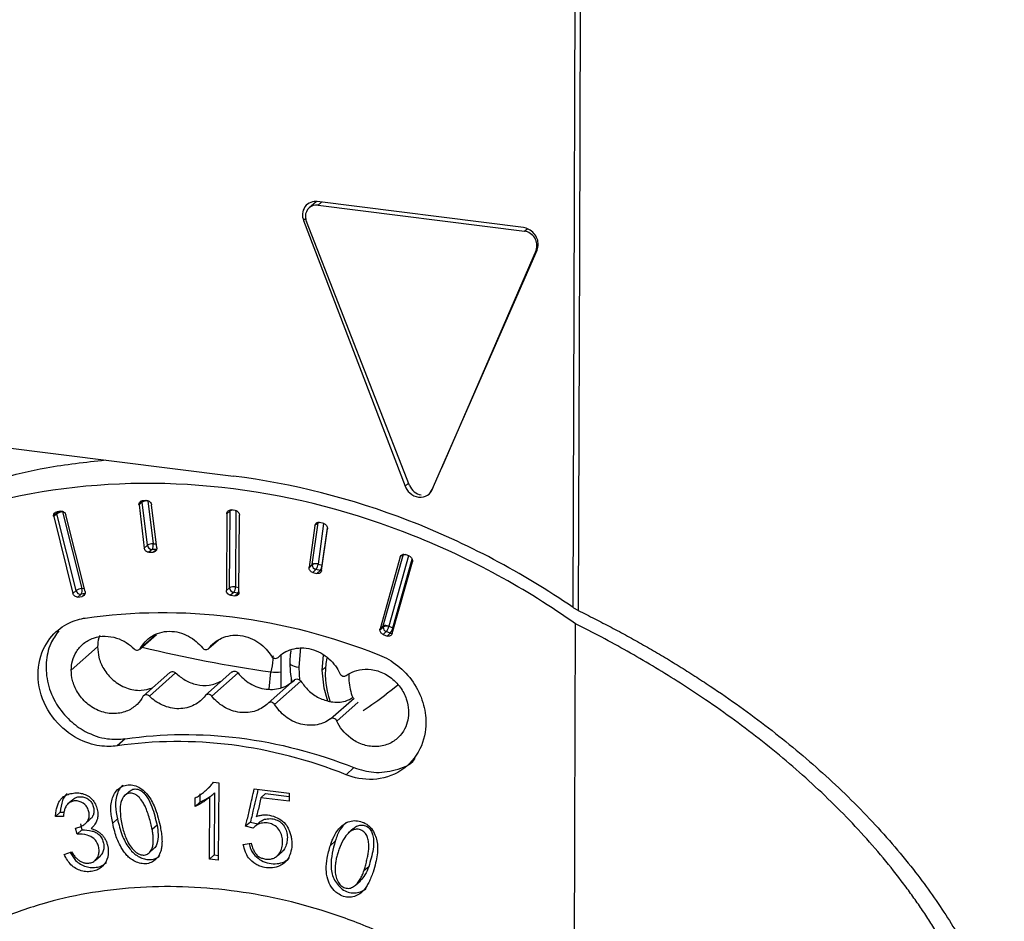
# Paper-space layout '_Dimétrica' of a CAD drawing. Header units: millimetres. Extents: x -40 to 40, y -46.1 to 42.9.
# Tile 4 of 7: x -12.1 to 9.8, y -14.9 to 5.1. Entities that reach past the tile are written whole.
import ezdxf

# ---------------------------------------------------------------- set-up
doc = ezdxf.new("R2010")
doc.units = ezdxf.units.MM

psp = doc.layouts.new('_Dimétrica')

# ---------------------------------------------------------------- linework, layer by layer
at = {"color": 7, "linetype": 'Continuous', "lineweight": 25}
for p, q in [((-5.493, 1.049), (-5.647, 0.914)), ((-0.881, 0.473), (-5.466, 1.051)), ((-5.372, 1.039), (-5.448, 0.972)), ((-5.448, 0.972), (-0.864, 0.394)), ((-5.724, 0.671), (-5.771, 0.63)), ((-5.771, 0.63), (-3.515, -5.269)), ((-3.415, -5.253), (-5.708, 0.613)), ((-0.864, 0.394), (-0.801, 0.45)), ((-2.91, -5.345), (-0.582, -0.024)), ((-0.605, -0.03), (-2.702, -4.868)), ((-0.576, -0.004), (-0.605, -0.03)), ((-14.89, -4.093), (-7.33, -5.045)), ((-3.437, -5.199), (-3.515, -5.269)), ((-9.428, -5.675), (-9.357, -5.613)), ((-9.356, -5.625), (-9.427, -5.687)), ((-9.427, -5.687), (-9.311, -6.643)), ((-9.24, -6.581), (-9.356, -5.625)), ((-9.253, -5.59), (-9.346, -5.591)), ((-9.228, -5.595), (-9.112, -6.55)), ((-9.032, -6.641), (-9.148, -5.685)), ((-11.325, -5.921), (-11.255, -5.859)), ((-11.251, -5.884), (-11.322, -5.946)), ((-11.165, -5.825), (-11.255, -5.838)), ((-10.826, -7.587), (-11.251, -5.884)), ((-11.13, -5.827), (-11.126, -5.839)), ((-11.107, -5.838), (-11.126, -5.841)), ((-11.126, -5.841), (-11.126, -5.839)), ((-11.126, -5.841), (-10.701, -7.545)), ((-10.626, -7.61), (-11.051, -5.907)), ((-7.474, -5.88), (-7.485, -7.587)), ((-7.404, -5.817), (-7.474, -5.88)), ((-7.415, -7.524), (-7.404, -5.817)), ((-7.287, -5.809), (-7.38, -5.797)), ((-7.275, -5.813), (-7.286, -7.507)), ((-11.322, -5.946), (-10.897, -7.65)), ((-7.205, -7.622), (-7.194, -5.915)), ((-5.577, -7.005), (-5.449, -6.08)), ((-5.449, -6.08), (-5.52, -6.143)), ((-5.324, -6.097), (-5.449, -6.999)), ((-5.322, -6.098), (-5.414, -6.074)), ((-5.52, -6.143), (-5.648, -7.067)), ((-5.37, -7.139), (-5.242, -6.215)), ((-5.357, -7.023), (-5.242, -6.199)), ((-9.112, -6.55), (-9.043, -6.55)), ((-9.311, -6.643), (-9.24, -6.581)), ((-9.135, -6.675), (-9.206, -6.738)), ((-9.206, -6.738), (-9.114, -6.737)), ((-9.042, -6.674), (-9.135, -6.675)), ((-9.114, -6.737), (-9.042, -6.674)), ((-3.999, -8.374), (-3.553, -6.78)), ((-3.553, -6.78), (-3.623, -6.842)), ((-5.449, -6.999), (-5.357, -7.023)), ((-3.623, -6.842), (-4.07, -8.436)), ((-3.436, -6.818), (-3.874, -8.38)), ((-3.799, -8.544), (-3.353, -6.95)), ((-3.783, -8.416), (-3.356, -6.891)), ((-3.418, -6.826), (-3.508, -6.79)), ((-5.649, -7.08), (-5.578, -7.017)), ((-5.648, -7.067), (-5.577, -7.005)), ((-5.497, -7.121), (-5.568, -7.184)), ((-5.568, -7.184), (-5.475, -7.208)), ((-5.404, -7.145), (-5.497, -7.121)), ((-5.475, -7.208), (-5.404, -7.145)), ((-5.357, -7.023), (-5.354, -7.024)), ((-10.897, -7.65), (-10.826, -7.587)), ((-10.621, -7.655), (-10.712, -7.668)), ((-10.701, -7.545), (-10.644, -7.536)), ((-7.485, -7.587), (-7.415, -7.524)), ((-7.321, -7.63), (-7.392, -7.693)), ((-7.228, -7.642), (-7.321, -7.63)), ((-7.299, -7.705), (-7.228, -7.642)), ((-7.286, -7.507), (-7.204, -7.517)), ((-10.712, -7.668), (-10.783, -7.731)), ((-10.783, -7.731), (-10.693, -7.718)), ((-10.693, -7.718), (-10.629, -7.662)), ((-7.392, -7.693), (-7.299, -7.705)), ((-4.073, -8.46), (-4.002, -8.398)), ((-4.07, -8.436), (-3.999, -8.374)), ((-3.933, -8.498), (-4.004, -8.561)), ((-3.843, -8.534), (-3.933, -8.498)), ((-3.874, -8.38), (-3.783, -8.416)), ((-9.412, -8.891), (-9.039, -8.563)), ((-9.394, -8.869), (-9.058, -8.573)), ((-7.883, -8.88), (-7.66, -8.684)), ((-7.872, -8.868), (-7.664, -8.685)), ((-4.004, -8.561), (-3.914, -8.597)), ((-3.914, -8.597), (-3.843, -8.534)), ((-10.931, -9.355), (-10.347, -8.84)), ((-5.837, -8.852), (-5.879, -9.29)), ((-6.275, -9.028), (-6.275, -9.739)), ((-5.36, -9.355), (-5.329, -9.026)), ((-8.739, -9.406), (-9.325, -9.922)), ((-7.361, -9.396), (-7.946, -9.911)), ((-6.535, -9.778), (-6.496, -9.394)), ((-5.879, -9.29), (-5.861, -9.582)), ((-5.284, -9.292), (-5.36, -9.355)), ((-8.613, -9.417), (-9.197, -9.932)), ((-7.226, -9.417), (-7.81, -9.932)), ((-5.972, -9.571), (-6.556, -10.086)), ((-5.829, -9.602), (-6.413, -10.118)), ((-6.037, -9.628), (-6.042, -9.552)), ((-4.765, -9.44), (-4.763, -9.593)), ((-5.175, -10.439), (-4.648, -9.975)), ((-4.556, -10.067), (-5.031, -10.486)), ((-9.735, -10.88), (-9.912, -11.036)), ((-4.651, -11.521), (-4.827, -11.677)), ((-7.945, -12.031), (-7.835, -11.934)), ((-7.772, -11.846), (-7.654, -11.86)), ((-7.654, -11.86), (-7.665, -13.577)), ((-6.866, -11.99), (-6.088, -12.088)), ((-10.901, -12.232), (-11.013, -12.33)), ((-9.73, -12.127), (-9.756, -12.15)), ((-9.643, -12.051), (-9.729, -12.126)), ((-8.179, -12.384), (-8.178, -12.194)), ((-8.072, -12.1), (-8.073, -12.29)), ((-7.862, -13.552), (-7.853, -12.175)), ((-7.747, -12.081), (-7.853, -12.175)), ((-7.747, -12.081), (-7.756, -13.459)), ((-6.613, -12.094), (-6.72, -12.188)), ((-6.089, -12.267), (-6.72, -12.188)), ((-6.613, -12.094), (-6.089, -12.16)), ((-6.088, -12.088), (-6.089, -12.267)), ((-8.073, -12.29), (-8.179, -12.384)), ((-11.179, -12.511), (-11.285, -12.604)), ((-11.107, -12.609), (-11.285, -12.604)), ((-11.179, -12.511), (-11.089, -12.513)), ((-10.63, -12.773), (-10.518, -12.675)), ((-9.906, -12.66), (-10.012, -12.754)), ((-10.802, -12.995), (-10.835, -12.866)), ((-10.696, -12.901), (-10.802, -12.995)), ((-10.729, -12.772), (-10.696, -12.901)), ((-9.027, -12.798), (-9.133, -12.891)), ((-6.953, -12.731), (-7.059, -12.824)), ((-6.892, -12.866), (-7.059, -12.824)), ((-6.953, -12.731), (-6.79, -12.771)), ((-6.785, -12.772), (-6.892, -12.866)), ((-6.725, -12.713), (-6.837, -12.812)), ((-4.663, -12.875), (-4.777, -12.975)), ((-9.199, -13.409), (-9.087, -13.31)), ((-7.111, -13.228), (-6.933, -13.2)), ((-5.067, -13.153), (-5.173, -13.247)), ((-11.09, -13.45), (-10.927, -13.394)), ((-10.397, -13.579), (-10.286, -13.481)), ((-7.756, -13.459), (-7.862, -13.552)), ((-7.665, -13.577), (-7.862, -13.552)), ((-7.756, -13.459), (-7.664, -13.47)), ((-6.356, -13.481), (-6.243, -13.382)), ((-4.323, -13.721), (-4.429, -13.815)), ((-4.619, -14.134), (-4.506, -14.034))]:
    psp.add_line(p, q, dxfattribs=at)
at = {"color": 7, "linetype": 'Continuous', "lineweight": 25, "flags": 128}
for points in [[(0.223, -7.966), (0.288, 12.317), (0.339, 28.254)], [(0.451, 28.247), (0.411, 15.913), (0.385, 7.932), (0.359, -0.049), (0.333, -8.03)], [(-2.958, -5.403), (-2.939, -5.385), (-2.897, -5.319)], [(-9.353, -5.587), (-9.355, -5.596), (-9.357, -5.613)], [(-11.252, -5.838), (-11.253, -5.844), (-11.255, -5.859)], [(-7.401, -5.797), (-7.402, -5.799), (-7.404, -5.817)], [(-5.449, -6.08), (-5.441, -6.075), (-5.433, -6.072)], [(-9.034, -6.664), (-9.036, -6.666), (-9.042, -6.674)], [(-5.404, -7.145), (-5.386, -7.148), (-5.373, -7.148)], [(-7.228, -7.642), (-7.209, -7.643), (-7.209, -7.643)], [(-3.783, -8.416), (-3.767, -8.424), (-3.766, -8.424)], [(0.242, -18.619), (0.261, -12.856), (0.276, -8.327)], [(-6.073, -9.196), (-6.073, -9.201), (-6.065, -9.22), (-6.045, -9.238), (-6.016, -9.255), (-5.977, -9.269), (-5.931, -9.281), (-5.879, -9.29)], [(-5.231, -10.041), (-5.315, -9.759), (-5.36, -9.355)], [(-3.673, -9.692), (-3.797, -9.786), (-3.936, -9.891)]]:
    psp.add_lwpolyline(points, dxfattribs=at)
at = {"color": 7, "linetype": 'Continuous', "lineweight": 25}
for centre, radius, start, end in [((-5.485, 0.73), 0.244, 81.3986, 181.4206), ((-5.424, 0.725), 0.305, 180.2412, 201.5582), ((-0.904, 0.078), 0.318, 340.2044, 82.7151), ((-3.108, -5.135), 0.329, 201.0688, 261.6501), ((-9.268, -5.779), 0.189, 82.9313, 118.182), ((-9.26, -5.613), 0.0974, 180.0295, 187.3515), ((-9.237, -5.842), 0.247, 87.7957, 118.6964), ((-11.163, -6.032), 0.197, 79.3079, 117.9117), ((-11.155, -5.859), 0.0996, 180.1132, 194.5322), ((-11.091, -6.15), 0.311, 96.3867, 121.0133), ((-7.344, -5.904), 0.105, 96.8034, 124.5317), ((-7.344, -5.911), 0.111, 94.6687, 122.725), ((-9.122, -6.797), 0.247, 87.7957, 118.6964), ((-9.277, -6.584), 0.168, 327.3367, 11.612), ((-9.132, -6.566), 0.109, 187.5427, 268.5221), ((-5.489, -7.18), 0.186, 81.5376, 118.6227), ((-5.508, -7.153), 0.163, 73.3769, 115.0103), ((-5.681, -6.979), 0.233, 322.3529, 354.8819), ((-5.514, -7.248), 0.257, 75.468, 78.3536), ((-5.485, -7.017), 0.0927, 172.4664, 180.031), ((-5.468, -7.015), 0.11, 181.176, 255.0268), ((-5.588, -7.003), 0.233, 322.3529, 354.8819), ((-10.666, -7.854), 0.311, 96.3867, 121.0133), ((-10.722, -7.562), 0.107, 193.8039, 275.6065), ((-10.839, -7.594), 0.147, 329.8185, 19.8856), ((-7.324, -7.708), 0.205, 79.296, 116.3819), ((-7.305, -7.522), 0.109, 181.0587, 261.7605), ((-7.481, -7.518), 0.196, 324.8425, 3.2878), ((-7.304, -7.574), 0.103, 318.1485, 345.479), ((-3.912, -8.398), 0.0905, 164.7455, 180.1246), ((-3.912, -8.567), 0.192, 80.3645, 118.2318), ((-3.893, -8.396), 0.11, 181.2086, 248.3651), ((-3.944, -8.509), 0.146, 63.8957, 112.3631), ((-4.153, -8.312), 0.288, 319.8818, 346.3768), ((-3.961, -8.601), 0.238, 68.2912, 69.879), ((-4.063, -8.348), 0.288, 319.8818, 346.3768), ((-3.807, -8.446), 0.0951, 247.9147, 275.4179), ((-1.797, 22.8), 32.536, 256.5603, 261.6961), ((-3.574, -9.442), 1.715, 168.0243, 200.9565), ((-6.397, -8.36), 1.039, 264.554, 276.7502), ((-3.482, -9.49), 1.285, 184.6084, 201.5264), ((-9.091, -3.186), 8.457, 303.3431, 307.5556)]:
    psp.add_arc(centre, radius, start, end, dxfattribs=at)
for points, knots in [([(11.388, -12.091), (11.236, -8.567), (10.933, -1.604), (10.473, 8.718), (10.016, 18.791), (9.706, 25.423), (9.553, 28.698)], [0, 0, 0, 0, 0.259191, 0.512255, 0.759191, 1, 1, 1, 1]), ([(11.536, -11.997), (11.247, -5.305), (10.662, 8.291), (10.037, 21.89), (9.72, 28.797)], [0, 0, 0, 0, 0.492188, 1, 1, 1, 1]), ([(-5.466, 1.051), (-5.511, 1.056), (-5.562, 1.053), (-5.66, 1.016), (-5.706, 0.983), (-5.771, 0.892), (-5.79, 0.837), (-5.798, 0.728), (-5.788, 0.675), (-5.771, 0.63)], [0, 0, 0, 0, 0.25, 0.25, 0.5, 0.5, 0.75, 0.75, 1, 1, 1, 1]), ([(-0.556, 0.1), (-0.556, 0.139), (-0.562, 0.182), (-0.594, 0.268), (-0.618, 0.31), (-0.682, 0.383), (-0.721, 0.413), (-0.801, 0.456), (-0.843, 0.468), (-0.881, 0.473)], [0, 0, 0, 0, 0.25, 0.25, 0.5, 0.5, 0.75, 0.75, 1, 1, 1, 1]), ([(-15.447, -6.377), (-14.827, -6.057), (-13.576, -5.412), (-11.785, -4.861), (-10.616, -4.735), (-10.174, -4.687)], [0, 0, 0, 0, 0.379389, 0.765504, 1, 1, 1, 1]), ([(0.276, -8.327), (-0.825, -7.553), (-2.041, -6.882), (-4.615, -5.855), (-5.972, -5.499), (-8.689, -5.157), (-10.047, -5.171), (-12.631, -5.548), (-13.854, -5.911), (-14.963, -6.407)], [0, 0, 0, 0, 0.25, 0.25, 0.5, 0.5, 0.75, 0.75, 1, 1, 1, 1]), ([(0.223, -7.966), (-0.914, -7.187), (-2.149, -6.531), (-4.707, -5.542), (-6.028, -5.209), (-7.33, -5.045)], [0, 0, 0, 0, 0.5, 0.5, 1, 1, 1, 1]), ([(-3.515, -5.269), (-3.496, -5.318), (-3.463, -5.374), (-3.358, -5.467), (-3.287, -5.503), (-3.141, -5.521), (-3.07, -5.503), (-2.964, -5.437), (-2.93, -5.39), (-2.91, -5.345)], [0, 0, 0, 0, 0.25, 0.25, 0.5, 0.5, 0.75, 0.75, 1, 1, 1, 1]), ([(-9.428, -5.675), (-9.427, -5.654), (-9.42, -5.631), (-9.388, -5.599), (-9.366, -5.591), (-9.346, -5.591)], [0, 0, 0, 0, 0.5, 0.5, 1, 1, 1, 1]), ([(-9.253, -5.59), (-9.231, -5.59), (-9.204, -5.599), (-9.163, -5.637), (-9.151, -5.663), (-9.148, -5.685)], [0, 0, 0, 0, 0.5, 0.5, 1, 1, 1, 1]), ([(-11.325, -5.921), (-11.325, -5.902), (-11.319, -5.881), (-11.293, -5.85), (-11.274, -5.841), (-11.255, -5.838)], [0, 0, 0, 0, 0.5, 0.5, 1, 1, 1, 1]), ([(-11.165, -5.825), (-11.144, -5.822), (-11.116, -5.828), (-11.072, -5.859), (-11.056, -5.884), (-11.051, -5.907)], [0, 0, 0, 0, 0.5, 0.5, 1, 1, 1, 1]), ([(-7.474, -5.88), (-7.474, -5.858), (-7.465, -5.832), (-7.428, -5.8), (-7.402, -5.794), (-7.38, -5.797)], [0, 0, 0, 0, 0.5, 0.5, 1, 1, 1, 1]), ([(-7.287, -5.809), (-7.265, -5.811), (-7.239, -5.824), (-7.202, -5.866), (-7.194, -5.893), (-7.194, -5.915)], [0, 0, 0, 0, 0.5, 0.5, 1, 1, 1, 1]), ([(-5.52, -6.143), (-5.517, -6.121), (-5.504, -6.098), (-5.463, -6.071), (-5.436, -6.068), (-5.414, -6.074)], [0, 0, 0, 0, 0.5, 0.5, 1, 1, 1, 1]), ([(-5.322, -6.098), (-5.3, -6.104), (-5.275, -6.12), (-5.244, -6.165), (-5.239, -6.193), (-5.242, -6.215)], [0, 0, 0, 0, 0.5, 0.5, 1, 1, 1, 1]), ([(-9.206, -6.738), (-9.228, -6.738), (-9.255, -6.729), (-9.296, -6.692), (-9.308, -6.665), (-9.311, -6.643)], [0, 0, 0, 0, 0.5, 0.5, 1, 1, 1, 1]), ([(-9.032, -6.641), (-9.03, -6.663), (-9.036, -6.69), (-9.067, -6.727), (-9.092, -6.737), (-9.114, -6.737)], [0, 0, 0, 0, 0.5, 0.5, 1, 1, 1, 1]), ([(-3.623, -6.842), (-3.617, -6.821), (-3.602, -6.801), (-3.557, -6.78), (-3.53, -6.781), (-3.508, -6.79)], [0, 0, 0, 0, 0.5, 0.5, 1, 1, 1, 1]), ([(-3.418, -6.826), (-3.397, -6.834), (-3.374, -6.853), (-3.349, -6.901), (-3.347, -6.929), (-3.353, -6.95)], [0, 0, 0, 0, 0.5, 0.5, 1, 1, 1, 1]), ([(-5.568, -7.184), (-5.588, -7.179), (-5.611, -7.165), (-5.641, -7.125), (-5.649, -7.1), (-5.649, -7.08)], [0, 0, 0, 0, 0.5, 0.5, 1, 1, 1, 1]), ([(-5.37, -7.139), (-5.373, -7.161), (-5.386, -7.184), (-5.427, -7.211), (-5.454, -7.214), (-5.475, -7.208)], [0, 0, 0, 0, 0.5, 0.5, 1, 1, 1, 1]), ([(-10.783, -7.731), (-10.804, -7.734), (-10.832, -7.729), (-10.876, -7.697), (-10.892, -7.672), (-10.897, -7.65)], [0, 0, 0, 0, 0.5, 0.5, 1, 1, 1, 1]), ([(-10.626, -7.61), (-10.62, -7.632), (-10.622, -7.66), (-10.649, -7.702), (-10.671, -7.715), (-10.693, -7.718)], [0, 0, 0, 0, 0.5, 0.5, 1, 1, 1, 1]), ([(-7.392, -7.693), (-7.415, -7.691), (-7.44, -7.678), (-7.477, -7.636), (-7.486, -7.609), (-7.485, -7.587)], [0, 0, 0, 0, 0.5, 0.5, 1, 1, 1, 1]), ([(-7.205, -7.622), (-7.205, -7.644), (-7.214, -7.669), (-7.251, -7.702), (-7.277, -7.708), (-7.299, -7.705)], [0, 0, 0, 0, 0.5, 0.5, 1, 1, 1, 1]), ([(-10.62, -8.197), (-9.566, -8.044), (-8.457, -8.033), (-6.24, -8.312), (-5.134, -8.602), (-4.083, -9.021)], [0, 0, 0, 0, 0.5, 0.5, 1, 1, 1, 1]), ([(0.333, -8.03), (0.314, -8.021), (0.276, -8.001), (0.241, -7.978), (0.223, -7.966)], [0, 0, 0, 0, 0.498069, 1, 1, 1, 1]), ([(0.333, -8.03), (0.456, -8.091), (0.702, -8.213), (1.066, -8.403), (1.428, -8.597), (1.786, -8.797), (2.14, -9.002), (2.491, -9.213), (2.837, -9.43), (3.519, -9.871), (4.498, -10.565), (5.711, -11.565), (6.816, -12.632), (7.613, -13.554), (8.157, -14.281), (8.502, -14.787), (8.818, -15.299), (9.106, -15.815), (9.276, -16.169), (9.361, -16.344)], [0, 0, 0, 0, 0.0309034, 0.0618746, 0.0929258, 0.1240691, 0.1553163, 0.1866795, 0.2181702, 0.2498, 0.3750101, 0.4998909, 0.6261684, 0.7493118, 0.8012743, 0.8522447, 0.9023004, 0.9515233, 1, 1, 1, 1]), ([(-9.912, -11.036), (-10.025, -11.053), (-10.156, -11.057), (-10.456, -11.013), (-10.624, -10.963), (-10.97, -10.778), (-11.148, -10.641), (-11.446, -10.277), (-11.564, -10.051), (-11.683, -9.578), (-11.682, -9.334), (-11.579, -8.912), (-11.48, -8.734), (-11.247, -8.465), (-11.114, -8.372), (-10.858, -8.247), (-10.733, -8.214), (-10.62, -8.197)], [0, 0, 0, 0, 0.125, 0.125, 0.25, 0.25, 0.375, 0.375, 0.5, 0.5, 0.625, 0.625, 0.75, 0.75, 0.875, 0.875, 1, 1, 1, 1]), ([(-11.211, -8.482), (-11.276, -8.573), (-11.422, -8.779), (-11.511, -9.192), (-11.472, -9.661), (-11.283, -10.112), (-10.986, -10.476), (-10.597, -10.752), (-10.163, -10.905), (-9.866, -10.888), (-9.735, -10.88)], [0, 0, 0, 0, 0.101584, 0.22869, 0.362673, 0.496652, 0.62375, 0.738993, 0.884761, 1, 1, 1, 1]), ([(-9.394, -8.869), (-9.341, -8.772), (-9.259, -8.676), (-9.038, -8.536), (-8.898, -8.493), (-8.605, -8.491), (-8.455, -8.532), (-8.2, -8.668), (-8.095, -8.762), (-8.018, -8.859)], [0, 0, 0, 0, 0.25, 0.25, 0.5, 0.5, 0.75, 0.75, 1, 1, 1, 1]), ([(-4.004, -8.561), (-4.023, -8.553), (-4.041, -8.539), (-4.067, -8.502), (-4.073, -8.479), (-4.073, -8.46)], [0, 0, 0, 0, 0.5, 0.5, 1, 1, 1, 1]), ([(9.069, -16.65), (9.026, -16.553), (8.939, -16.358), (8.798, -16.07), (8.649, -15.784), (8.491, -15.5), (8.324, -15.217), (8.148, -14.937), (7.964, -14.657), (7.77, -14.38), (7.345, -13.801), (6.631, -12.944), (5.553, -11.871), (4.367, -10.868), (3.344, -10.127), (2.538, -9.6), (1.987, -9.26), (1.427, -8.935), (0.857, -8.622), (0.469, -8.425), (0.276, -8.327)], [0, 0, 0, 0, 0.026697, 0.053597, 0.080716, 0.108068, 0.13567, 0.163534, 0.191676, 0.220108, 0.248844, 0.372428, 0.499247, 0.624071, 0.749402, 0.800055, 0.850392, 0.900461, 0.950313, 1, 1, 1, 1]), ([(-10.931, -9.355), (-10.93, -9.226), (-10.899, -9.078), (-10.776, -8.879), (-10.723, -8.816), (-10.594, -8.711), (-10.518, -8.669), (-10.355, -8.614), (-10.267, -8.6), (-10.093, -8.602), (-10.007, -8.617), (-9.767, -8.693), (-9.635, -8.784), (-9.538, -8.88)], [0, 0, 0, 0, 0.25, 0.25, 0.375, 0.375, 0.5, 0.5, 0.625, 0.625, 0.75, 0.75, 1, 1, 1, 1]), ([(-10.301, -8.589), (-10.308, -8.605), (-10.343, -8.681), (-10.345, -8.77), (-10.347, -8.84)], [0, 0, 0, 0, 0.211383, 1, 1, 1, 1]), ([(-7.872, -8.868), (-7.805, -8.78), (-7.711, -8.697), (-7.47, -8.59), (-7.323, -8.567), (-7.028, -8.604), (-6.882, -8.664), (-6.643, -8.832), (-6.55, -8.938), (-6.485, -9.043)], [0, 0, 0, 0, 0.25, 0.25, 0.5, 0.5, 0.75, 0.75, 1, 1, 1, 1]), ([(-3.799, -8.544), (-3.805, -8.565), (-3.821, -8.586), (-3.866, -8.606), (-3.893, -8.605), (-3.914, -8.597)], [0, 0, 0, 0, 0.5, 0.5, 1, 1, 1, 1]), ([(-10.347, -8.84), (-10.341, -8.916), (-10.329, -9.084), (-10.215, -9.345), (-10.006, -9.595), (-9.711, -9.767), (-9.393, -9.828), (-9.209, -9.772), (-9.126, -9.746)], [0, 0, 0, 0, 0.130988, 0.2861483, 0.4629806, 0.6530416, 0.8431013, 1, 1, 1, 1]), ([(-9.538, -8.88), (-9.52, -8.899), (-9.489, -8.913), (-9.43, -8.909), (-9.406, -8.89), (-9.394, -8.869)], [0, 0, 0, 0, 0.5, 0.5, 1, 1, 1, 1]), ([(-8.018, -8.859), (-8.002, -8.88), (-7.973, -8.898), (-7.913, -8.902), (-7.886, -8.887), (-7.872, -8.868)], [0, 0, 0, 0, 0.5, 0.5, 1, 1, 1, 1]), ([(-6.338, -9.071), (-6.26, -8.993), (-6.155, -8.926), (-5.898, -8.854), (-5.747, -8.851), (-5.455, -8.927), (-5.316, -9.005), (-5.096, -9.201), (-5.016, -9.317), (-4.964, -9.427)], [0, 0, 0, 0, 0.25, 0.25, 0.5, 0.5, 0.75, 0.75, 1, 1, 1, 1]), ([(-6.052, -8.92), (-6.057, -8.95), (-6.074, -9.04), (-6.073, -9.134), (-6.073, -9.196)], [0, 0, 0, 0, 0.3357424, 1, 1, 1, 1]), ([(-6.449, -9.034), (-6.45, -9.063), (-6.455, -9.182), (-6.478, -9.303), (-6.496, -9.394)], [0, 0, 0, 0, 0.245441, 1, 1, 1, 1]), ([(-6.485, -9.043), (-6.471, -9.065), (-6.444, -9.087), (-6.384, -9.098), (-6.355, -9.087), (-6.338, -9.071)], [0, 0, 0, 0, 0.5, 0.5, 1, 1, 1, 1]), ([(-4.083, -9.021), (-3.946, -9.075), (-3.807, -9.154), (-3.55, -9.358), (-3.432, -9.483), (-3.241, -9.763), (-3.167, -9.917), (-3.072, -10.226), (-3.051, -10.381), (-3.052, -10.526)], [0, 0, 0, 0, 0.25, 0.25, 0.5, 0.5, 0.75, 0.75, 1, 1, 1, 1]), ([(-9.342, -9.943), (-9.373, -10.001), (-9.415, -10.06), (-9.526, -10.169), (-9.596, -10.219), (-9.763, -10.293), (-9.861, -10.317), (-10.071, -10.324), (-10.184, -10.306), (-10.399, -10.226), (-10.5, -10.165), (-10.672, -10.017), (-10.742, -9.931), (-10.847, -9.755), (-10.881, -9.667), (-10.924, -9.501), (-10.931, -9.424), (-10.931, -9.355)], [0, 0, 0, 0, 0.125, 0.125, 0.25, 0.25, 0.375, 0.375, 0.5, 0.5, 0.625, 0.625, 0.75, 0.75, 0.875, 0.875, 1, 1, 1, 1]), ([(-8.739, -9.406), (-8.723, -9.392), (-8.699, -9.383), (-8.65, -9.389), (-8.628, -9.402), (-8.613, -9.417)], [0, 0, 0, 0, 0.5, 0.5, 1, 1, 1, 1]), ([(-7.361, -9.397), (-7.358, -9.394), (-7.348, -9.384), (-7.323, -9.376), (-7.289, -9.375), (-7.253, -9.389), (-7.234, -9.408), (-7.226, -9.417)], [0, 0, 0, 0, 0.080411, 0.29344, 0.515697, 0.770399, 1, 1, 1, 1]), ([(-6.073, -9.196), (-6.072, -9.281), (-6.071, -9.423), (-6.042, -9.564), (-6.03, -9.622)], [0, 0, 0, 0, 0.5940698, 1, 1, 1, 1]), ([(-4.821, -9.475), (-4.719, -9.4), (-4.577, -9.339), (-4.314, -9.331), (-4.219, -9.342), (-4.028, -9.401), (-3.933, -9.448), (-3.762, -9.572), (-3.686, -9.649), (-3.564, -9.816), (-3.518, -9.906), (-3.427, -10.17), (-3.427, -10.335), (-3.481, -10.592), (-3.544, -10.736), (-3.727, -10.91), (-3.802, -10.96), (-3.973, -11.031), (-4.069, -11.051), (-4.267, -11.054), (-4.368, -11.037), (-4.557, -10.972), (-4.645, -10.923), (-4.871, -10.755), (-4.971, -10.614), (-5.031, -10.486)], [0, 0, 0, 0, 0.125, 0.125, 0.1875, 0.1875, 0.25, 0.25, 0.3125, 0.3125, 0.375, 0.375, 0.5, 0.5, 0.625, 0.625, 0.6875, 0.6875, 0.75, 0.75, 0.8125, 0.8125, 0.875, 0.875, 1, 1, 1, 1]), ([(-8.613, -9.417), (-8.545, -9.474), (-8.405, -9.593), (-8.144, -9.689), (-7.852, -9.711), (-7.679, -9.636), (-7.588, -9.596)], [0, 0, 0, 0, 0.223869, 0.467338, 0.719728, 1, 1, 1, 1]), ([(-7.226, -9.417), (-7.156, -9.504), (-7.066, -9.587), (-6.85, -9.716), (-6.726, -9.761), (-6.477, -9.792), (-6.352, -9.779), (-6.137, -9.704), (-6.045, -9.644), (-5.975, -9.574)], [0, 0, 0, 0, 0.25, 0.25, 0.5, 0.5, 0.75, 0.75, 1, 1, 1, 1]), ([(-5.975, -9.574), (-5.959, -9.558), (-5.93, -9.547), (-5.87, -9.558), (-5.843, -9.58), (-5.829, -9.602)], [0, 0, 0, 0, 0.5, 0.5, 1, 1, 1, 1]), ([(-5.829, -9.602), (-5.777, -9.673), (-5.668, -9.822), (-5.43, -9.983), (-5.145, -10.074), (-4.867, -10.071), (-4.719, -9.989), (-4.66, -9.956)], [0, 0, 0, 0, 0.186287, 0.388884, 0.598902, 0.840606, 1, 1, 1, 1]), ([(-4.964, -9.427), (-4.953, -9.451), (-4.929, -9.476), (-4.87, -9.495), (-4.839, -9.488), (-4.821, -9.475)], [0, 0, 0, 0, 0.5, 0.5, 1, 1, 1, 1]), ([(-9.197, -9.932), (-9.216, -9.914), (-9.247, -9.899), (-9.306, -9.904), (-9.33, -9.923), (-9.342, -9.943)], [0, 0, 0, 0, 0.5, 0.5, 1, 1, 1, 1]), ([(-7.957, -9.923), (-8.016, -10.003), (-8.098, -10.076), (-8.299, -10.18), (-8.419, -10.211), (-8.666, -10.213), (-8.793, -10.184), (-9.02, -10.083), (-9.119, -10.011), (-9.197, -9.932)], [0, 0, 0, 0, 0.25, 0.25, 0.5, 0.5, 0.75, 0.75, 1, 1, 1, 1]), ([(-7.81, -9.932), (-7.826, -9.911), (-7.855, -9.893), (-7.916, -9.889), (-7.943, -9.904), (-7.957, -9.923)], [0, 0, 0, 0, 0.5, 0.5, 1, 1, 1, 1]), ([(-6.56, -10.089), (-6.63, -10.159), (-6.721, -10.22), (-6.938, -10.295), (-7.062, -10.308), (-7.312, -10.277), (-7.436, -10.232), (-7.65, -10.102), (-7.741, -10.019), (-7.81, -9.932)], [0, 0, 0, 0, 0.25, 0.25, 0.5, 0.5, 0.75, 0.75, 1, 1, 1, 1]), ([(-6.413, -10.118), (-6.427, -10.095), (-6.454, -10.074), (-6.514, -10.062), (-6.543, -10.073), (-6.56, -10.089)], [0, 0, 0, 0, 0.5, 0.5, 1, 1, 1, 1]), ([(-5.175, -10.439), (-5.254, -10.498), (-5.354, -10.545), (-5.581, -10.589), (-5.708, -10.585), (-5.956, -10.521), (-6.075, -10.461), (-6.274, -10.306), (-6.355, -10.212), (-6.413, -10.118)], [0, 0, 0, 0, 0.25, 0.25, 0.5, 0.5, 0.75, 0.75, 1, 1, 1, 1]), ([(-5.031, -10.486), (-5.042, -10.463), (-5.066, -10.438), (-5.125, -10.419), (-5.156, -10.426), (-5.175, -10.439)], [0, 0, 0, 0, 0.5, 0.5, 1, 1, 1, 1]), ([(-3.052, -10.526), (-3.053, -10.714), (-3.093, -10.917), (-3.278, -11.294), (-3.425, -11.466), (-3.792, -11.704), (-4.011, -11.77), (-4.44, -11.791), (-4.649, -11.748), (-4.827, -11.677)], [0, 0, 0, 0, 0.25, 0.25, 0.5, 0.5, 0.75, 0.75, 1, 1, 1, 1]), ([(-4.827, -11.677), (-5.644, -11.352), (-6.505, -11.126), (-8.229, -10.909), (-9.092, -10.917), (-9.912, -11.036)], [0, 0, 0, 0, 0.5, 0.5, 1, 1, 1, 1]), ([(-9.735, -10.88), (-8.915, -10.761), (-8.053, -10.753), (-6.328, -10.97), (-5.468, -11.196), (-4.651, -11.521)], [0, 0, 0, 0, 0.5, 0.5, 1, 1, 1, 1]), ([(-4.651, -11.521), (-4.503, -11.566), (-4.193, -11.66), (-3.726, -11.584), (-3.397, -11.463), (-3.299, -11.326), (-3.296, -11.321)], [0, 0, 0, 0, 0.302865, 0.637952, 0.988077, 1, 1, 1, 1]), ([(-10.012, -12.754), (-10.022, -12.703), (-10.041, -12.608), (-10.056, -12.463), (-10.051, -12.323), (-10.008, -12.144), (-9.906, -11.984), (-9.739, -11.912), (-9.602, -11.893), (-9.46, -11.932), (-9.335, -12.017), (-9.228, -12.127), (-9.141, -12.257), (-9.069, -12.414), (-9.007, -12.6), (-8.976, -12.736), (-8.959, -12.809)], [0, 0, 0, 0, 0.066724, 0.124953, 0.188971, 0.250331, 0.374726, 0.437547, 0.500336, 0.559994, 0.625828, 0.68715, 0.75097, 0.821432, 0.904129, 1, 1, 1, 1]), ([(-9.781, -11.907), (-9.803, -11.927), (-9.859, -11.979), (-9.931, -12.135), (-9.962, -12.373), (-9.925, -12.564), (-9.906, -12.66)], [0, 0, 0, 0, 0.11749, 0.3006, 0.649123, 1, 1, 1, 1]), ([(-9.644, -12.053), (-9.637, -12.046), (-9.62, -12.028), (-9.584, -12.008), (-9.537, -11.994), (-9.486, -11.993), (-9.434, -12.005), (-9.373, -12.035), (-9.303, -12.098), (-9.215, -12.216), (-9.109, -12.453), (-9.06, -12.66), (-9.027, -12.798)], [0, 0, 0, 0, 0.027518, 0.070218, 0.11594, 0.163868, 0.209339, 0.257713, 0.339712, 0.444359, 0.630079, 1, 1, 1, 1]), ([(-8.178, -12.194), (-8.146, -12.175), (-8.084, -12.137), (-7.996, -12.073), (-7.915, -12.003), (-7.839, -11.928), (-7.794, -11.873), (-7.772, -11.846)], [0, 0, 0, 0, 0.205284, 0.406988, 0.606034, 0.803378, 1, 1, 1, 1]), ([(-7.059, -12.824), (-7.049, -12.784), (-7.015, -12.651), (-6.953, -12.372), (-6.899, -12.134), (-6.866, -11.99)], [0, 0, 0, 0, 0.147626, 0.480952, 1, 1, 1, 1]), ([(-6.784, -12), (-6.82, -12.163), (-6.869, -12.381), (-6.924, -12.615), (-6.943, -12.696), (-6.95, -12.722), (-6.953, -12.731)], [0, 0, 0, 0, 0.667584, 0.893429, 0.96162, 1, 1, 1, 1]), ([(-11.285, -12.604), (-11.281, -12.566), (-11.273, -12.492), (-11.25, -12.391), (-11.218, -12.305), (-11.177, -12.234), (-11.117, -12.171), (-11.03, -12.12), (-10.918, -12.088), (-10.798, -12.076), (-10.677, -12.094), (-10.562, -12.14), (-10.463, -12.222), (-10.392, -12.328), (-10.349, -12.449), (-10.335, -12.572), (-10.355, -12.687), (-10.409, -12.788), (-10.46, -12.844), (-10.488, -12.875)], [0, 0, 0, 0, 0.06142, 0.116254, 0.165227, 0.209352, 0.250009, 0.308049, 0.37485, 0.438859, 0.499732, 0.563977, 0.624391, 0.686247, 0.749317, 0.814003, 0.874257, 0.931154, 1, 1, 1, 1]), ([(-11.023, -12.094), (-11.042, -12.114), (-11.086, -12.158), (-11.151, -12.296), (-11.167, -12.422), (-11.179, -12.511)], [0, 0, 0, 0, 0.18848, 0.422409, 1, 1, 1, 1]), ([(-10.9, -12.236), (-10.889, -12.225), (-10.857, -12.193), (-10.786, -12.168), (-10.695, -12.163), (-10.606, -12.186), (-10.525, -12.237), (-10.466, -12.314), (-10.434, -12.405), (-10.423, -12.501), (-10.444, -12.584), (-10.481, -12.642), (-10.512, -12.666), (-10.524, -12.676)], [0, 0, 0, 0, 0.054638, 0.1582678, 0.255886, 0.3601436, 0.4570264, 0.5513065, 0.6589822, 0.7623386, 0.8613038, 0.9442475, 1, 1, 1, 1]), ([(-9.133, -12.891), (-9.143, -12.847), (-9.162, -12.757), (-9.202, -12.62), (-9.244, -12.49), (-9.289, -12.376), (-9.345, -12.278), (-9.41, -12.191), (-9.493, -12.117), (-9.593, -12.078), (-9.693, -12.096), (-9.771, -12.158), (-9.829, -12.269), (-9.854, -12.444), (-9.838, -12.584), (-9.828, -12.664)], [0, 0, 0, 0, 0.0786226, 0.1618864, 0.2499941, 0.3150277, 0.3741412, 0.4439671, 0.499233, 0.5621114, 0.6243804, 0.6820579, 0.7494357, 0.857252, 1, 1, 1, 1]), ([(-7.853, -12.175), (-7.879, -12.196), (-7.929, -12.237), (-8.036, -12.31), (-8.121, -12.354), (-8.179, -12.384)], [0, 0, 0, 0, 0.262119, 0.500161, 1, 1, 1, 1]), ([(-8.073, -12.29), (-8.015, -12.26), (-7.93, -12.217), (-7.823, -12.144), (-7.773, -12.103), (-7.747, -12.081)], [0, 0, 0, 0, 0.5003395, 0.7365514, 1, 1, 1, 1]), ([(-6.72, -12.188), (-6.729, -12.235), (-6.748, -12.332), (-6.781, -12.471), (-6.808, -12.562), (-6.821, -12.605)], [0, 0, 0, 0, 0.3334105, 0.6851592, 1, 1, 1, 1]), ([(-10.835, -12.866), (-10.801, -12.856), (-10.738, -12.837), (-10.657, -12.795), (-10.595, -12.744), (-10.55, -12.679), (-10.529, -12.597), (-10.539, -12.502), (-10.571, -12.41), (-10.649, -12.306), (-10.772, -12.255), (-10.89, -12.26), (-10.971, -12.292), (-11.037, -12.35), (-11.075, -12.427), (-11.097, -12.515), (-11.104, -12.575), (-11.107, -12.609)], [0, 0, 0, 0, 0.076103, 0.141776, 0.19888, 0.250216, 0.311201, 0.375325, 0.441703, 0.5004, 0.623547, 0.683899, 0.748706, 0.80822, 0.874316, 0.930347, 1, 1, 1, 1]), ([(-9.906, -12.66), (-9.875, -12.783), (-9.821, -13.004), (-9.694, -13.254), (-9.572, -13.399), (-9.473, -13.479), (-9.365, -13.533), (-9.243, -13.566), (-9.11, -13.562), (-9.01, -13.522), (-8.971, -13.48), (-8.961, -13.47)], [0, 0, 0, 0, 0.252004, 0.452453, 0.538354, 0.618446, 0.696554, 0.776788, 0.872509, 0.970801, 1, 1, 1, 1]), ([(-9.828, -12.664), (-9.82, -12.713), (-9.804, -12.808), (-9.768, -12.944), (-9.717, -13.084), (-9.652, -13.219), (-9.567, -13.34), (-9.469, -13.423), (-9.363, -13.469), (-9.259, -13.457), (-9.179, -13.399), (-9.131, -13.313), (-9.11, -13.21), (-9.107, -13.106), (-9.114, -12.996), (-9.127, -12.926), (-9.133, -12.891)], [0, 0, 0, 0, 0.087315, 0.169474, 0.24713, 0.344935, 0.426673, 0.496826, 0.563182, 0.622377, 0.682694, 0.748537, 0.80461, 0.874566, 0.937064, 1, 1, 1, 1]), ([(-6.821, -12.605), (-6.792, -12.596), (-6.738, -12.58), (-6.625, -12.563), (-6.479, -12.58), (-6.311, -12.65), (-6.186, -12.742), (-6.119, -12.848), (-6.081, -12.934), (-6.051, -13.025), (-6.028, -13.143), (-6.028, -13.293), (-6.065, -13.444), (-6.124, -13.564), (-6.201, -13.646), (-6.312, -13.714), (-6.461, -13.754), (-6.614, -13.747), (-6.74, -13.712), (-6.865, -13.65), (-6.989, -13.546), (-7.072, -13.386), (-7.097, -13.284), (-7.111, -13.228)], [0, 0, 0, 0, 0.033826, 0.062198, 0.124198, 0.186315, 0.248268, 0.275957, 0.310789, 0.342344, 0.373473, 0.434578, 0.498544, 0.540376, 0.581383, 0.62402, 0.685682, 0.749313, 0.785021, 0.821161, 0.892525, 0.940874, 1, 1, 1, 1]), ([(-6.722, -12.719), (-6.712, -12.709), (-6.673, -12.674), (-6.574, -12.652), (-6.449, -12.652), (-6.342, -12.689), (-6.271, -12.739), (-6.206, -12.805), (-6.152, -12.906), (-6.127, -13.038), (-6.133, -13.171), (-6.172, -13.291), (-6.215, -13.366), (-6.249, -13.386), (-6.249, -13.386)], [0, 0, 0, 0, 0.035405, 0.139751, 0.252617, 0.353951, 0.407688, 0.460135, 0.569804, 0.672396, 0.784859, 0.89658, 0.999313, 1, 1, 1, 1]), ([(-10.488, -12.875), (-10.462, -12.884), (-10.411, -12.9), (-10.34, -12.937), (-10.279, -12.981), (-10.226, -13.034), (-10.183, -13.096), (-10.15, -13.166), (-10.108, -13.302), (-10.095, -13.511), (-10.206, -13.693), (-10.336, -13.787), (-10.454, -13.827), (-10.581, -13.837), (-10.711, -13.815), (-10.834, -13.764), (-10.94, -13.682), (-11.027, -13.575), (-11.068, -13.493), (-11.09, -13.45)], [0, 0, 0, 0, 0.039519, 0.07611, 0.110687, 0.144332, 0.178212, 0.213474, 0.251137, 0.377943, 0.499287, 0.561406, 0.624382, 0.687691, 0.749459, 0.813003, 0.874264, 0.932482, 1, 1, 1, 1]), ([(-10.696, -12.901), (-10.621, -12.904), (-10.516, -12.909), (-10.39, -12.954), (-10.315, -13.003), (-10.256, -13.08), (-10.218, -13.175), (-10.203, -13.276), (-10.219, -13.371), (-10.248, -13.445), (-10.283, -13.472), (-10.293, -13.481)], [0, 0, 0, 0, 0.248409, 0.343065, 0.423198, 0.524925, 0.635203, 0.74208, 0.846252, 0.955053, 1, 1, 1, 1]), ([(-8.959, -12.809), (-8.95, -12.855), (-8.933, -12.943), (-8.918, -13.069), (-8.914, -13.183), (-8.922, -13.284), (-8.945, -13.392), (-8.996, -13.502), (-9.092, -13.598), (-9.214, -13.657), (-9.352, -13.66), (-9.483, -13.622), (-9.592, -13.564), (-9.681, -13.49), (-9.763, -13.392), (-9.846, -13.259), (-9.918, -13.101), (-9.972, -12.931), (-9.998, -12.816), (-10.012, -12.754)], [0, 0, 0, 0, 0.0605462, 0.1153954, 0.1648936, 0.2095114, 0.2498902, 0.3131082, 0.3746672, 0.4376105, 0.4993544, 0.5556206, 0.6139677, 0.6544147, 0.699321, 0.7733571, 0.8494138, 0.9175141, 1, 1, 1, 1]), ([(-9.027, -12.798), (-9.016, -12.868), (-8.995, -13.008), (-9.01, -13.18), (-9.055, -13.285), (-9.088, -13.307), (-9.094, -13.311)], [0, 0, 0, 0, 0.381076, 0.762805, 0.960743, 1, 1, 1, 1]), ([(-6.933, -13.2), (-6.924, -13.233), (-6.906, -13.295), (-6.87, -13.378), (-6.823, -13.45), (-6.76, -13.506), (-6.677, -13.539), (-6.592, -13.555), (-6.504, -13.555), (-6.424, -13.531), (-6.346, -13.479), (-6.277, -13.392), (-6.241, -13.268), (-6.232, -13.137), (-6.257, -13.005), (-6.319, -12.882), (-6.424, -12.792), (-6.551, -12.746), (-6.679, -12.744), (-6.804, -12.778), (-6.862, -12.836), (-6.892, -12.866)], [0, 0, 0, 0, 0.048581, 0.08979, 0.12467, 0.166299, 0.202818, 0.249354, 0.290953, 0.33171, 0.374433, 0.434213, 0.499383, 0.564307, 0.624284, 0.687873, 0.749543, 0.808561, 0.875021, 0.936093, 1, 1, 1, 1]), ([(-5.173, -13.247), (-5.162, -13.215), (-5.142, -13.155), (-5.106, -13.071), (-5.06, -12.978), (-4.994, -12.88), (-4.865, -12.758), (-4.691, -12.682), (-4.501, -12.711), (-4.366, -12.768), (-4.253, -12.873), (-4.181, -13.005), (-4.136, -13.149), (-4.121, -13.3), (-4.133, -13.464), (-4.167, -13.646), (-4.206, -13.772), (-4.227, -13.839)], [0, 0, 0, 0, 0.04525, 0.086941, 0.125215, 0.189181, 0.250614, 0.374809, 0.437411, 0.500044, 0.559613, 0.625367, 0.686658, 0.750528, 0.821311, 0.904155, 1, 1, 1, 1]), ([(-4.819, -12.735), (-4.871, -12.788), (-4.985, -12.905), (-5.038, -13.065), (-5.067, -13.153)], [0, 0, 0, 0, 0.452327, 1, 1, 1, 1]), ([(-4.429, -13.815), (-4.42, -13.787), (-4.4, -13.723), (-4.375, -13.622), (-4.35, -13.518), (-4.33, -13.416), (-4.317, -13.317), (-4.319, -13.209), (-4.336, -13.105), (-4.376, -13.003), (-4.45, -12.92), (-4.552, -12.883), (-4.655, -12.893), (-4.763, -12.952), (-4.873, -13.08), (-4.927, -13.201), (-4.958, -13.27)], [0, 0, 0, 0, 0.0539658, 0.1253806, 0.1933869, 0.250734, 0.3158518, 0.3753763, 0.4446352, 0.5006376, 0.5628637, 0.625413, 0.6827964, 0.7503492, 0.8577703, 1, 1, 1, 1]), ([(-4.661, -12.88), (-4.652, -12.87), (-4.621, -12.833), (-4.56, -12.807), (-4.495, -12.794), (-4.445, -12.796), (-4.395, -12.808), (-4.347, -12.833), (-4.305, -12.87), (-4.263, -12.927), (-4.23, -13.014), (-4.207, -13.155), (-4.227, -13.4), (-4.285, -13.593), (-4.323, -13.721)], [0, 0, 0, 0, 0.031335, 0.118277, 0.156615, 0.193332, 0.235088, 0.274457, 0.313986, 0.356196, 0.428177, 0.518209, 0.679372, 1, 1, 1, 1]), ([(-10.927, -13.394), (-10.909, -13.422), (-10.874, -13.474), (-10.815, -13.54), (-10.752, -13.59), (-10.686, -13.625), (-10.607, -13.644), (-10.52, -13.643), (-10.432, -13.611), (-10.363, -13.549), (-10.323, -13.464), (-10.309, -13.367), (-10.325, -13.267), (-10.363, -13.171), (-10.442, -13.071), (-10.6, -13.003), (-10.727, -12.998), (-10.802, -12.995)], [0, 0, 0, 0, 0.0600573, 0.113537, 0.1618861, 0.207048, 0.2513868, 0.3150034, 0.3773668, 0.4372869, 0.5022147, 0.5634583, 0.6272737, 0.6916358, 0.7517823, 0.8536208, 1, 1, 1, 1]), ([(-6.981, -13.207), (-6.971, -13.248), (-6.945, -13.343), (-6.855, -13.481), (-6.709, -13.591), (-6.537, -13.652), (-6.36, -13.66), (-6.202, -13.624), (-6.124, -13.562), (-6.09, -13.534)], [0, 0, 0, 0, 0.1079, 0.252453, 0.403839, 0.561051, 0.72071, 0.876312, 1, 1, 1, 1]), ([(-4.227, -13.839), (-4.241, -13.881), (-4.269, -13.96), (-4.318, -14.068), (-4.371, -14.161), (-4.428, -14.239), (-4.502, -14.314), (-4.604, -14.377), (-4.741, -14.405), (-4.884, -14.39), (-5.03, -14.311), (-5.159, -14.178), (-5.247, -13.989), (-5.275, -13.767), (-5.251, -13.513), (-5.2, -13.341), (-5.173, -13.247)], [0, 0, 0, 0, 0.05996, 0.114408, 0.163682, 0.208241, 0.248704, 0.312113, 0.373839, 0.437305, 0.498835, 0.580641, 0.662949, 0.755918, 0.866814, 1, 1, 1, 1]), ([(-5.067, -13.153), (-5.116, -13.332), (-5.178, -13.559), (-5.147, -13.847), (-5.104, -13.99), (-5.02, -14.114), (-4.915, -14.223), (-4.782, -14.295), (-4.638, -14.312), (-4.504, -14.283), (-4.414, -14.241), (-4.383, -14.202), (-4.38, -14.198)], [0, 0, 0, 0, 0.328318, 0.415009, 0.49403, 0.577298, 0.659841, 0.741063, 0.825211, 0.906821, 0.991092, 1, 1, 1, 1]), ([(-4.958, -13.27), (-4.971, -13.303), (-4.996, -13.368), (-5.026, -13.466), (-5.048, -13.562), (-5.066, -13.678), (-5.072, -13.81), (-5.053, -13.951), (-5.003, -14.069), (-4.927, -14.161), (-4.826, -14.205), (-4.723, -14.201), (-4.636, -14.154), (-4.566, -14.083), (-4.512, -14), (-4.464, -13.909), (-4.441, -13.846), (-4.429, -13.815)], [0, 0, 0, 0, 0.06624, 0.129459, 0.189912, 0.247896, 0.345556, 0.427372, 0.497868, 0.563684, 0.623177, 0.683599, 0.748958, 0.806313, 0.874556, 0.936989, 1, 1, 1, 1]), ([(-10.953, -13.403), (-10.918, -13.467), (-10.862, -13.57), (-10.73, -13.669), (-10.607, -13.721), (-10.476, -13.744), (-10.35, -13.733), (-10.235, -13.698), (-10.177, -13.65), (-10.15, -13.629)], [0, 0, 0, 0, 0.211043, 0.342672, 0.480356, 0.613162, 0.750631, 0.885452, 1, 1, 1, 1]), ([(-4.323, -13.721), (-4.347, -13.785), (-4.391, -13.903), (-4.476, -13.994), (-4.515, -14.036)], [0, 0, 0, 0, 0.531517, 1, 1, 1, 1]), ([(0.219, -18.616), (0.167, -18.542), (0.063, -18.391), (-0.105, -18.17), (-0.281, -17.952), (-0.468, -17.738), (-0.665, -17.526), (-0.871, -17.317), (-1.088, -17.111), (-1.516, -16.729), (-2.202, -16.199), (-3.166, -15.606), (-4.19, -15.106), (-5.582, -14.585), (-7.384, -14.184), (-9.186, -14.129), (-10.581, -14.298), (-11.607, -14.536), (-12.577, -14.884), (-13.319, -15.264), (-13.838, -15.599), (-14.177, -15.85), (-14.491, -16.116), (-14.78, -16.395), (-14.954, -16.595), (-15.04, -16.694)], [0, 0, 0, 0, 0.01484, 0.029859, 0.045079, 0.060523, 0.076212, 0.092165, 0.108401, 0.124939, 0.185786, 0.250038, 0.3114, 0.375048, 0.499659, 0.624594, 0.687917, 0.74899, 0.813266, 0.874146, 0.900662, 0.926424, 0.95151, 0.976005, 1, 1, 1, 1])]:
    psp.add_open_spline(points, degree=3, knots=knots, dxfattribs=at)
for points in [[(-0.582, -0.024), (-0.565, 0.014), (-0.556, 0.057), (-0.556, 0.1)], [(-9.427, -5.687), (-9.427, -5.683), (-9.428, -5.679), (-9.428, -5.675)], [(-11.322, -5.946), (-11.324, -5.938), (-11.325, -5.929), (-11.325, -5.921)], [(-5.649, -7.08), (-5.649, -7.075), (-5.648, -7.071), (-5.648, -7.067)], [(-4.073, -8.46), (-4.073, -8.452), (-4.072, -8.444), (-4.07, -8.436)]]:
    psp.add_open_spline(points, degree=3, dxfattribs=at)

doc.saveas('drawing.dxf')
